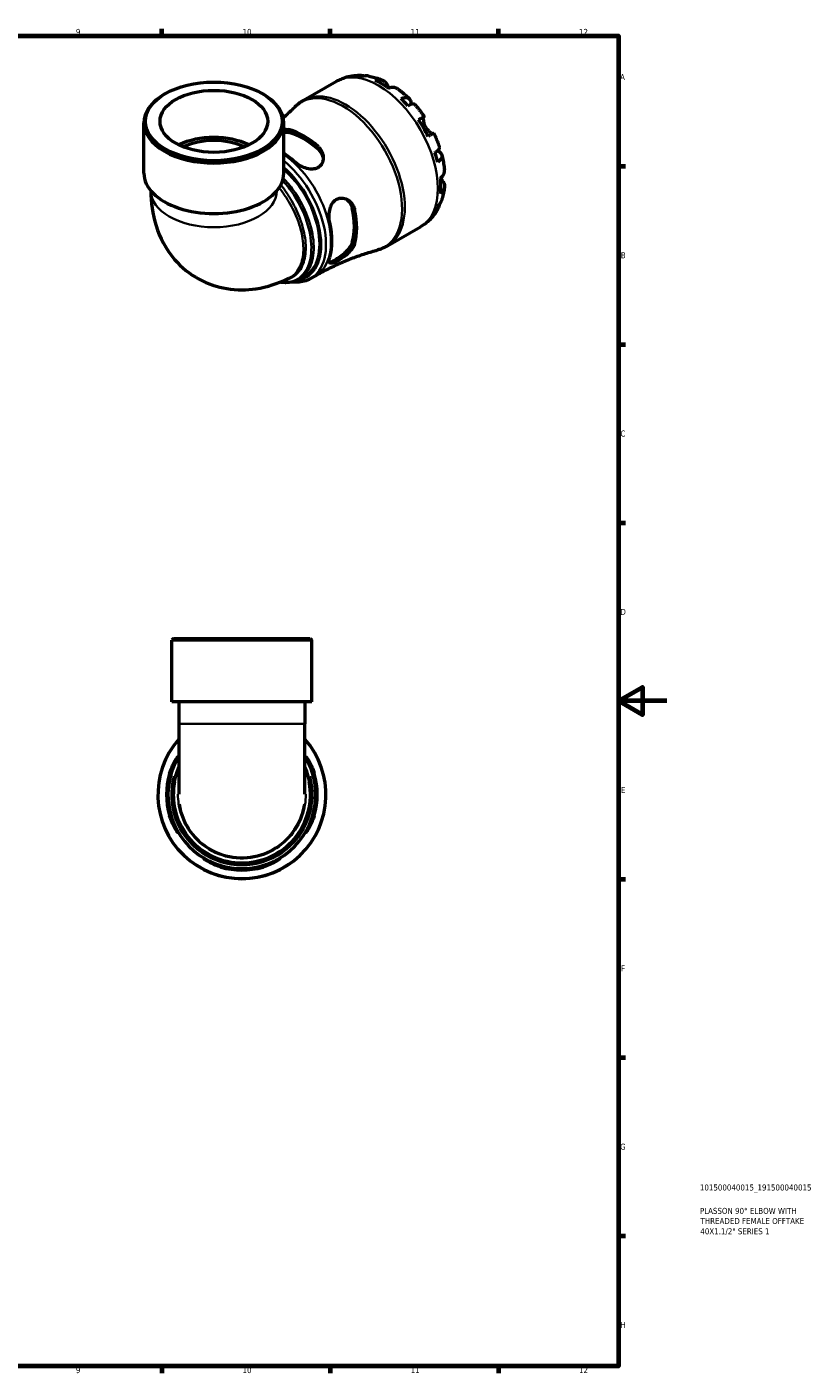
# Model space of a CAD drawing. Header units: millimetres. Extents: x 0 to 902, y 0 to 784.
# Tile 5 of 5: x 574 to 902, y 17 to 578. Entities that reach past the tile are written whole.
import ezdxf

# ---------------------------------------------------------------- set-up
doc = ezdxf.new("R2010")
doc.units = ezdxf.units.MM
for name, color, linetype, lineweight in [('Border (ISO)', 7, 'Continuous', 70), ('Title (ISO)', 7, 'Continuous', 50), ('Visible (ISO)', 7, 'Continuous', 50), ('Visible Narrow (ISO)', 7, 'Continuous', 35)]:
    doc.layers.add(name, color=color, linetype=linetype, lineweight=lineweight)
doc.styles.add('Note Text (ISO)', font='tahoma.ttf')

# ---------------------------------------------------------------- blocks, each defined once
blk = doc.blocks.new('Borders Default Border')
at = {"layer": 'Border (ISO)'}
for p, q in [((630.75, 574), (630.75, 576.9)), ((700.83, 574), (700.83, 576.9)), ((770.92, 574), (770.92, 576.9)), ((821, 519.75), (823.9, 519.75)), ((821, 445.5), (823.9, 445.5)), ((821, 371.25), (823.9, 371.25)), ((821, 222.75), (823.9, 222.75)), ((821, 148.5), (823.9, 148.5)), ((821, 74.25), (823.9, 74.25)), ((630.75, 20), (630.75, 17.1)), ((700.83, 20), (700.83, 17.1)), ((770.92, 20), (770.92, 17.1))]:
    blk.add_line(p, q, dxfattribs=at)
at = {"layer": 'Border (ISO)', "flags": 128}
for points in [[(20, 20), (20, 574), (821, 574), (821, 20), (20, 20)], [(841, 297), (821, 297), (831, 302.77), (831, 291.23), (821, 297)]]:
    blk.add_lwpolyline(points, dxfattribs=at)
at = {"layer": 'Border (ISO)', "color": 232, "true_color": 0xca0064, "char_height": 2.5, "attachment_point": 7, "style": 'Note Text (ISO)'}
for s, insert in [('9', (594.88, 574.35)), ('10', (664.29, 574.35)), ('11', (734.37, 574.4)), ('12', (804.46, 574.4)), ('A', (821.59, 555.62)), ('B', (821.89, 481.37)), ('C', (821.73, 407.08)), ('D', (821.73, 332.88)), ('E', (821.94, 258.63)), ('F', (822, 184.38)), ('G', (821.61, 110.08)), ('H', (821.74, 35.88)), ('9', (594.88, 17.05)), ('10', (664.29, 17.05)), ('11', (734.37, 17.1)), ('12', (804.46, 17.1))]:
    blk.add_mtext(s, dxfattribs=dict(at, insert=insert))
blk = doc.blocks.new('Title Blocks ISO')
at = {"layer": 'Title (ISO)', "color": 232, "true_color": 0xca0064, "style": 'Note Text (ISO)'}
for tag, p in [('PART_NUMBER_001', (33.84, 73.14)), ('DESCRIPTION_001', (33.84, 63.4)), ('DESCRIPTION_002', (34.09, 59.18)), ('DESCRIPTION_003', (34.02, 54.9))]:
    blk.add_attdef(tag, p, '', height=2.5, dxfattribs=at)

msp = doc.modelspace()

# ---------------------------------------------------------------- linework, layer by layer
at = {"layer": 'Visible (ISO)'}
for p, q in [((689.698, 547.156), (703.476, 555.09)), ((632.159, 549.942), (631.662, 549.654)), ((672.547, 549.942), (673.044, 549.654)), ((623.204, 516.819), (623.204, 537.83)), ((681.502, 516.819), (681.502, 537.83)), ((626.119, 509.502), (626.119, 509.428)), ((678.587, 509.502), (678.587, 509.428)), ((724.63, 486.495), (738.408, 494.429)), ((687.993, 472.667), (690.632, 474.186)), ((692.67, 472.937), (694.735, 474.126)), ((635.589, 322.991), (634.889, 322.291)), ((693.187, 322.291), (634.889, 322.291)), ((634.889, 296.591), (634.889, 322.291)), ((635.589, 322.991), (692.487, 322.991)), ((692.487, 322.991), (693.187, 322.291)), ((693.187, 296.591), (693.187, 322.291)), ((693.187, 296.591), (634.889, 296.591)), ((637.804, 296.591), (637.804, 287.551)), ((690.272, 296.591), (690.272, 287.551)), ((637.804, 287.551), (637.804, 258.149)), ((690.272, 258.149), (690.272, 287.551))]:
    msp.add_line(p, q, dxfattribs=at)
for radius, start, end in [(35, 138.5516, 41.4484), (30.8, 148.40403, 31.59597), (31.394, 163.72161, 196.27839), (30.801, 163.39897, 196.60103), (30.801, 343.39897, 16.60103), (31.394, 343.72161, 16.27839), (30.801, 253.39897, 286.60103), (31.394, 253.72161, 286.27839)]:
    msp.add_arc((664.038, 257.991), radius, start, end, dxfattribs=at)
for centre, major_axis, ratio, start_param, end_param in [((722.357, 525.574), (-17.365, 30.155), 0.5780931, 5.8300396, 5.9548003), ((722.357, 525.574), (-17.365, 30.155), 0.5780931, 5.3845169, 5.6149248), ((652.353, 537.83), (-29.149, 0), 0.5758617, 5.5016397, 10.2063236), ((722.357, 525.574), (-17.365, 30.155), 0.5780931, 5.0446414, 5.1694021), ((722.357, 525.574), (-17.365, 30.155), 0.5780931, 4.5991188, 4.8295266), ((652.353, 518.781), (-22.422, 0), 0.5758617, 4.004578, 5.4202), ((689.674, 506.753), (15.667, -27.206), 0.5780931, 2.0740167, 2.6422397), ((689.674, 506.753), (14.971, -25.998), 0.5780931, 2.0604165, 2.6558399), ((652.353, 518.781), (-20.18, 0), 0.5758617, 4.0279024, 5.3968756), ((679.775, 501.053), (-15.371, 26.692), 0.5780931, 5.2099782, 5.4203131), ((722.357, 525.574), (-17.365, 30.155), 0.5780931, 4.2592433, 4.3840039), ((652.353, 516.819), (-29.149, 0), 0.5758617, 0, 3.1415927), ((676.31, 499.057), (14.322, -24.871), 0.5780931, 0, 2.099388), ((722.357, 525.574), (-17.365, 30.155), 0.5780931, 3.8137206, 4.0441285), ((689.674, 506.753), (14.971, -25.998), 0.5780931, 0.4896202, 1.0850436), ((689.674, 506.753), (15.667, -27.206), 0.5780931, 0.5032204, 1.0714433), ((722.357, 525.574), (17.365, -30.155), 0.5780931, 0.3322525, 0.4570131), ((679.775, 501.053), (-15.371, 26.692), 0.5780931, 3.6391819, 4.2186671)]:
    msp.add_ellipse(centre, major_axis=major_axis, ratio=ratio, start_param=start_param, end_param=end_param, dxfattribs=at)
for major_axis in [(28.449, 0), (22.422, 0)]:
    msp.add_ellipse((652.353, 538.402), major_axis=major_axis, ratio=0.5758617, dxfattribs=at)
for points, knots in [([(703.476, 555.09), (704.081, 555.439), (704.707, 555.752), (705.985, 556.306), (706.638, 556.546), (707.96, 556.95), (708.629, 557.115), (709.971, 557.371), (710.645, 557.462), (711.988, 557.577), (712.657, 557.6), (713.322, 557.591)], [5.49972085, 5.49972085, 5.49972085, 5.49972085, 5.56571751, 5.56571751, 5.63171416, 5.63171416, 5.69771082, 5.69771082, 5.76370747, 5.76370747, 5.82970413, 5.82970413, 5.82970413, 5.82970413]), ([(711.541, 557.356), (712.042, 557.497), (712.556, 557.572), (713.518, 557.605), (714.055, 557.562), (714.806, 557.402), (715.025, 557.342), (715.24, 557.273)], [0.18971835, 0.18971835, 0.18971835, 0.18971835, 0.3698032, 0.3698032, 0.55498435, 0.55498435, 0.63215004, 0.63215004, 0.63215004, 0.63215004]), ([(716.889, 557.253), (716.51, 557.319), (716.125, 557.34), (715.33, 557.303), (714.852, 557.225), (714.376, 557.081)], [5.42317109, 5.42317109, 5.42317109, 5.42317109, 5.5737621, 5.5737621, 5.75384696, 5.75384696, 5.75384696, 5.75384696]), ([(716.889, 557.253), (717.296, 557.182), (717.7, 557.1), (718.502, 556.916), (718.899, 556.814), (719.686, 556.592), (720.077, 556.472), (720.85, 556.215), (721.233, 556.078), (721.993, 555.787), (722.369, 555.633), (722.742, 555.472)], [5.94991793, 5.94991793, 5.94991793, 5.94991793, 5.99193941, 5.99193941, 6.03396089, 6.03396089, 6.07598237, 6.07598237, 6.11800385, 6.11800385, 6.16002533, 6.16002533, 6.16002533, 6.16002533]), ([(719.528, 555.463), (719.98, 555.616), (720.421, 555.709), (721.215, 555.784), (721.639, 555.771), (722.43, 555.612), (722.797, 555.468), (723.415, 555.107), (723.722, 554.855), (724.186, 554.316), (724.361, 554.053), (724.506, 553.778)], [0.18972425, 0.18972425, 0.18972425, 0.18972425, 0.36926522, 0.36926522, 0.55452014, 0.55452014, 0.73977506, 0.73977506, 0.92607912, 0.92607912, 1.06568045, 1.06568045, 1.06568045, 1.06568045]), ([(724.506, 553.778), (724.572, 553.654), (724.644, 553.519), (724.796, 553.24), (724.874, 553.098), (725.062, 552.764), (725.174, 552.57), (725.316, 552.333), (725.337, 552.297), (725.358, 552.262)], [-0.64798358, -0.64798358, -0.64798358, -0.64798358, -0.58129223, -0.58129223, -0.51957432, -0.51957432, -0.44316993, -0.44316993, -0.4297859, -0.4297859, -0.4297859, -0.4297859]), ([(729.033, 551.853), (728.944, 551.918), (728.853, 551.977), (728.454, 552.211), (728.087, 552.355), (727.296, 552.513), (726.872, 552.527), (726.078, 552.451), (725.637, 552.358), (725.185, 552.206)], [5.1737673, 5.1737673, 5.1737673, 5.1737673, 5.22854914, 5.22854914, 5.41380406, 5.41380406, 5.59905898, 5.59905898, 5.77859995, 5.77859995, 5.77859995, 5.77859995]), ([(729.034, 551.853), (729.371, 551.609), (729.705, 551.359), (730.366, 550.848), (730.693, 550.586), (731.341, 550.052), (731.662, 549.78), (732.296, 549.224), (732.609, 548.941), (733.23, 548.365), (733.536, 548.071), (733.84, 547.773)], [0.12660616, 0.12660616, 0.12660616, 0.12660616, 0.16914562, 0.16914562, 0.21168508, 0.21168508, 0.25422453, 0.25422453, 0.29676399, 0.29676399, 0.33930345, 0.33930345, 0.33930345, 0.33930345]), ([(686.264, 544.522), (685.017, 543.278), (683.716, 542.042), (682.008, 540.504), (681.649, 540.185), (681.287, 539.868)], [5.345997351, 5.345997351, 5.345997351, 5.345997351, 5.376742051, 5.376742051, 5.384815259, 5.384815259, 5.384815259, 5.384815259]), ([(686.264, 544.522), (686.468, 544.725), (686.677, 544.924), (687.107, 545.311), (687.326, 545.498), (687.776, 545.863), (688.006, 546.039), (688.474, 546.38), (688.713, 546.544), (689.199, 546.86), (689.447, 547.011), (689.698, 547.156)], [5.34599735, 5.34599735, 5.34599735, 5.34599735, 5.37674205, 5.37674205, 5.40748675, 5.40748675, 5.43823145, 5.43823145, 5.46897615, 5.46897615, 5.49972085, 5.49972085, 5.49972085, 5.49972085]), ([(730.337, 547.889), (730.767, 548.06), (731.175, 548.179), (731.888, 548.315), (732.256, 548.342), (732.914, 548.281), (733.205, 548.193), (733.667, 547.945), (733.882, 547.762), (734.212, 547.293), (734.328, 547.006), (734.46, 546.409), (734.488, 546.043), (734.46, 545.569), (734.454, 545.499), (734.447, 545.428)], [0.1897184, 0.1897184, 0.1897184, 0.1897184, 0.3698032, 0.3698032, 0.5549844, 0.5549844, 0.7401655, 0.7401655, 0.9258164, 0.9258164, 1.1114673, 1.1114673, 1.2978252, 1.2978252, 1.3296564, 1.3296564, 1.3296564, 1.3296564]), ([(736.045, 545.448), (735.978, 545.522), (735.884, 545.574), (735.622, 545.643), (735.411, 545.648), (734.888, 545.565), (734.578, 545.478), (733.95, 545.252), (733.578, 545.095), (733.172, 544.9)], [5.06842871, 5.06842871, 5.06842871, 5.06842871, 5.20339981, 5.20339981, 5.38858096, 5.38858096, 5.5737621, 5.5737621, 5.75384696, 5.75384696, 5.75384696, 5.75384696]), ([(736.045, 545.448), (736.326, 545.131), (736.603, 544.81), (737.15, 544.16), (737.42, 543.831), (737.951, 543.165), (738.213, 542.828), (738.73, 542.147), (738.984, 541.803), (739.484, 541.107), (739.73, 540.756), (739.972, 540.402)], [0.44562107, 0.44562107, 0.44562107, 0.44562107, 0.48754131, 0.48754131, 0.52946156, 0.52946156, 0.5713818, 0.5713818, 0.61330205, 0.61330205, 0.65522229, 0.65522229, 0.65522229, 0.65522229]), ([(737.64, 539.068), (738.026, 539.29), (738.369, 539.487), (738.93, 539.809), (739.196, 539.961), (739.611, 540.199), (739.761, 540.284), (739.94, 540.385), (739.985, 540.41), (739.956, 540.391), (739.909, 540.363), (739.835, 540.32)], [0.18972425, 0.18972425, 0.18972425, 0.18972425, 0.36926522, 0.36926522, 0.55452014, 0.55452014, 0.73977506, 0.73977506, 0.92607912, 0.92607912, 1.06568045, 1.06568045, 1.06568045, 1.06568045]), ([(739.835, 540.32), (739.814, 540.307), (739.794, 540.289), (739.736, 540.213), (739.701, 540.137), (739.643, 539.925), (739.621, 539.788), (739.591, 539.393), (739.594, 539.113), (739.667, 538.402), (739.752, 537.962), (740.041, 537.028), (740.249, 536.544), (740.513, 536.086)], [-0.64434498, -0.64434498, -0.64434498, -0.64434498, -0.60308586, -0.60308586, -0.52007987, -0.52007987, -0.43273909, -0.43273909, -0.31000661, -0.31000661, -0.15868997, -0.15868997, 0, 0, 0, 0]), ([(681.502, 535.092), (681.775, 535.113), (682.04, 535.121), (682.711, 535.105), (683.098, 535.058), (683.451, 534.974)], [-0.37011393, -0.37011393, -0.37011393, -0.37011393, -0.2730068, -0.2730068, -0.11610675, -0.11610675, -0.11610675, -0.11610675]), ([(740.513, 536.086), (740.661, 535.829), (740.826, 535.583), (741.191, 535.104), (741.392, 534.875), (741.882, 534.381), (742.171, 534.139), (742.705, 533.76), (742.945, 533.62), (743.296, 533.457), (743.421, 533.412), (743.627, 533.362), (743.708, 533.357), (743.777, 533.369), (743.784, 533.371), (743.791, 533.373)], [0, 0, 0, 0, 0.08884908, 0.08884908, 0.18379648, 0.18379648, 0.31419699, 0.31419699, 0.43784665, 0.43784665, 0.52411276, 0.52411276, 0.60765264, 0.60765264, 0.61860221, 0.61860221, 0.61860221, 0.61860221]), ([(743.972, 533.474), (743.971, 533.474), (743.927, 533.45), (743.761, 533.356), (743.611, 533.271), (743.196, 533.033), (742.93, 532.881), (742.369, 532.559), (742.026, 532.362), (741.64, 532.14)], [5.06966352, 5.06966352, 5.06966352, 5.06966352, 5.22854914, 5.22854914, 5.41380406, 5.41380406, 5.59905898, 5.59905898, 5.77859995, 5.77859995, 5.77859995, 5.77859995]), ([(743.972, 533.474), (744.158, 533.087), (744.339, 532.698), (744.691, 531.917), (744.862, 531.525), (745.194, 530.737), (745.355, 530.342), (745.666, 529.548), (745.816, 529.15), (746.106, 528.351), (746.245, 527.95), (746.379, 527.549)], [0.9155823, 0.9155823, 0.9155823, 0.9155823, 0.95750382, 0.95750382, 0.99942535, 0.99942535, 1.04134687, 1.04134687, 1.08326839, 1.08326839, 1.12518992, 1.12518992, 1.12518992, 1.12518992]), ([(695.897, 527.808), (696.165, 527.562), (696.41, 527.298), (697.101, 526.412), (697.451, 525.739), (697.924, 524.228), (698.005, 523.382), (697.814, 521.826), (697.57, 521.112), (696.867, 520.033), (696.481, 519.632), (695.582, 519.02), (695.091, 518.804), (693.911, 518.514), (693.222, 518.477), (691.597, 518.628), (690.661, 518.88), (688.81, 519.628), (687.9, 520.135), (686.697, 520.997), (686.331, 521.293), (685.997, 521.601)], [-2.4429576, -2.4429576, -2.4429576, -2.4429576, -2.3238064, -2.3238064, -2.0673153, -2.0673153, -1.7720506, -1.7720506, -1.5008728, -1.5008728, -1.2976414, -1.2976414, -1.1077886, -1.1077886, -0.88123, -0.88123, -0.5885208, -0.5885208, -0.2801694, -0.2801694, -0.1315154, -0.1315154, -0.1315154, -0.1315154]), ([(744.458, 525.351), (744.832, 525.603), (745.154, 525.846), (745.665, 526.274), (745.897, 526.498), (746.232, 526.905), (746.334, 527.089), (746.407, 527.348), (746.41, 527.454), (746.379, 527.548)], [0.18971835, 0.18971835, 0.18971835, 0.18971835, 0.3698032, 0.3698032, 0.55498435, 0.55498435, 0.7401655, 0.7401655, 0.87574142, 0.87574142, 0.87574142, 0.87574142]), ([(695.897, 526.618), (696.542, 526.017), (697.086, 525.267), (697.697, 523.88), (697.855, 523.269), (697.917, 522.68)], [-1.10471944, -1.10471944, -1.10471944, -1.10471944, -0.818136, -0.818136, -0.61070906, -0.61070906, -0.61070906, -0.61070906]), ([(745.541, 526.173), (745.617, 526.139), (745.69, 526.105), (746.124, 525.89), (746.426, 525.684), (746.875, 525.274), (747.065, 525.032), (747.304, 524.514), (747.354, 524.239), (747.336, 523.717), (747.266, 523.424), (746.987, 522.826), (746.779, 522.522), (746.303, 521.976), (745.996, 521.684), (745.632, 521.398)], [4.608911, 4.608911, 4.608911, 4.608911, 4.6457401, 4.6457401, 4.832098, 4.832098, 5.0177489, 5.0177489, 5.2033998, 5.2033998, 5.388581, 5.388581, 5.5737621, 5.5737621, 5.753847, 5.753847, 5.753847, 5.753847]), ([(747.291, 524.476), (747.398, 524.065), (747.499, 523.652), (747.688, 522.826), (747.777, 522.413), (747.942, 521.586), (748.018, 521.172), (748.157, 520.344), (748.22, 519.93), (748.333, 519.101), (748.382, 518.687), (748.425, 518.273)], [1.23147318, 1.23147318, 1.23147318, 1.23147318, 1.27400757, 1.27400757, 1.31654195, 1.31654195, 1.35907633, 1.35907633, 1.40161072, 1.40161072, 1.4441451, 1.4441451, 1.4441451, 1.4441451]), ([(746.799, 514.769), (747.158, 515.082), (747.46, 515.417), (747.924, 516.064), (748.125, 516.436), (748.385, 517.197), (748.444, 517.586), (748.443, 518.049), (748.437, 518.16), (748.425, 518.273)], [0.18972425, 0.18972425, 0.18972425, 0.18972425, 0.36926522, 0.36926522, 0.55452014, 0.55452014, 0.73977506, 0.73977506, 0.79600182, 0.79600182, 0.79600182, 0.79600182]), ([(747.841, 513.362), (748.006, 513.1), (748.145, 512.818), (748.379, 512.149), (748.442, 511.759), (748.444, 511.045), (748.385, 510.657), (748.125, 509.896), (747.924, 509.524), (747.46, 508.876), (747.158, 508.542), (746.799, 508.228)], [4.90264375, 4.90264375, 4.90264375, 4.90264375, 5.04224508, 5.04224508, 5.22854914, 5.22854914, 5.41380406, 5.41380406, 5.59905898, 5.59905898, 5.77859995, 5.77859995, 5.77859995, 5.77859995]), ([(746.935, 514.891), (747.008, 514.759), (747.08, 514.631), (747.268, 514.304), (747.38, 514.113), (747.597, 513.754), (747.7, 513.587), (747.81, 513.411), (747.826, 513.386), (747.841, 513.362)], [-2.35354239, -2.35354239, -2.35354239, -2.35354239, -2.30519389, -2.30519389, -2.22617552, -2.22617552, -2.14450488, -2.14450488, -2.1308178, -2.1308178, -2.1308178, -2.1308178]), ([(748.421, 511.011), (748.375, 510.607), (748.321, 510.204), (748.195, 509.401), (748.123, 509), (747.96, 508.202), (747.87, 507.804), (747.67, 507.011), (747.56, 506.616), (747.321, 505.83), (747.191, 505.439), (747.05, 505.05)], [1.69401657, 1.69401657, 1.69401657, 1.69401657, 1.73603485, 1.73603485, 1.77805313, 1.77805313, 1.82007142, 1.82007142, 1.8620897, 1.8620897, 1.90410798, 1.90410798, 1.90410798, 1.90410798]), ([(626.119, 509.428), (626.119, 504.715), (626.71, 499.819), (629.813, 490.081), (632.281, 485.21), (638.813, 477.653), (642.32, 474.774), (649.873, 470.685), (653.826, 469.379), (661.944, 468.04), (666.08, 468.109), (674.652, 469.39), (678.938, 470.85), (683.14, 472.86), (683.459, 473.016), (683.775, 473.176)], [3.1415927, 3.1415927, 3.1415927, 3.1415927, 3.4433825, 3.4433825, 3.7299633, 3.7299633, 3.9441332, 3.9441332, 4.142527, 4.142527, 4.3590912, 4.3590912, 4.6282345, 4.6282345, 4.6505417, 4.6505417, 4.6505417, 4.6505417]), ([(700.646, 496.228), (700.566, 496.585), (700.503, 496.956), (700.351, 498.197), (700.334, 499.099), (700.488, 500.911), (700.665, 501.819), (701.22, 503.411), (701.575, 504.104), (702.39, 505.146), (702.803, 505.527), (703.729, 506.104), (704.228, 506.294), (705.403, 506.503), (706.075, 506.463), (707.524, 506.082), (708.282, 505.674), (709.594, 504.555), (710.145, 503.84), (710.727, 502.593), (710.88, 502.144), (710.983, 501.677)], [-2.4263916, -2.4263916, -2.4263916, -2.4263916, -2.3068615, -2.3068615, -2.0374184, -2.0374184, -1.7611757, -1.7611757, -1.5125633, -1.5125633, -1.317313, -1.317313, -1.1234752, -1.1234752, -0.8791799, -0.8791799, -0.5783283, -0.5783283, -0.2730068, -0.2730068, -0.1161068, -0.1161068, -0.1161068, -0.1161068]), ([(707.538, 506.003), (708.023, 505.652), (708.478, 505.206), (709.378, 503.977), (709.756, 503.13), (709.954, 502.269)], [2.78041851, 2.78041851, 2.78041851, 2.78041851, 2.98949998, 2.98949998, 3.27608342, 3.27608342, 3.27608342, 3.27608342]), ([(745.632, 502.943), (745.996, 503.283), (746.303, 503.656), (746.738, 504.33), (746.916, 504.681), (747.05, 505.05)], [0.18971835, 0.18971835, 0.18971835, 0.18971835, 0.3698032, 0.3698032, 0.52363054, 0.52363054, 0.52363054, 0.52363054]), ([(745.571, 501.792), (745.245, 501.205), (744.888, 500.63), (744.111, 499.509), (743.692, 498.965), (742.79, 497.917), (742.308, 497.414), (741.286, 496.46), (740.745, 496.009), (739.613, 495.17), (739.021, 494.782), (738.408, 494.429)], [2.02423579, 2.02423579, 2.02423579, 2.02423579, 2.09101427, 2.09101427, 2.15779275, 2.15779275, 2.22457124, 2.22457124, 2.29134972, 2.29134972, 2.3581282, 2.3581282, 2.3581282, 2.3581282]), ([(746.248, 503.614), (746.199, 503.382), (746.138, 503.15), (745.897, 502.41), (745.665, 501.925), (745.154, 501.11), (744.832, 500.704), (744.458, 500.342)], [5.30736576, 5.30736576, 5.30736576, 5.30736576, 5.38858096, 5.38858096, 5.5737621, 5.5737621, 5.75384696, 5.75384696, 5.75384696, 5.75384696]), ([(709.954, 487.88), (709.756, 487.248), (709.378, 486.529), (708.337, 485.095), (707.676, 484.378), (706.353, 483.142), (705.607, 482.53), (704.122, 481.441), (703.383, 480.962), (702.757, 480.601), (702.131, 480.241), (701.552, 479.961), (700.856, 479.74), (700.647, 479.702), (700.474, 479.701)], [-1.1047194, -1.1047194, -1.1047194, -1.1047194, -0.818136, -0.818136, -0.5315526, -0.5315526, -0.2657763, -0.2657763, 0, 0, 0, 0.2657763, 0.2657763, 0.4092253, 0.4092253, 0.4092253, 0.4092253]), ([(694.735, 474.126), (696.408, 475.09), (698.108, 476.009), (701.541, 477.75), (703.274, 478.571), (706.755, 480.111), (708.503, 480.829), (711.995, 482.158), (713.739, 482.77), (717.205, 483.887), (718.927, 484.393), (720.628, 484.847)], [2.3581282, 2.3581282, 2.3581282, 2.3581282, 2.3888729, 2.3888729, 2.4196176, 2.4196176, 2.4503623, 2.4503623, 2.481107, 2.481107, 2.5118517, 2.5118517, 2.5118517, 2.5118517]), ([(710.983, 487.288), (710.905, 487.023), (710.798, 486.751), (710.376, 485.883), (709.967, 485.281), (708.894, 484.013), (708.201, 483.351), (706.756, 482.163), (706.015, 481.63), (704.727, 480.799), (704.187, 480.482), (703.206, 479.959), (702.773, 479.755), (701.93, 479.425), (701.554, 479.327), (700.871, 479.294), (700.621, 479.415), (700.343, 479.947), (700.327, 480.372), (700.473, 481.208), (700.547, 481.51), (700.646, 481.839)], [-2.4429576, -2.4429576, -2.4429576, -2.4429576, -2.3238064, -2.3238064, -2.0673153, -2.0673153, -1.7720506, -1.7720506, -1.5008728, -1.5008728, -1.2976414, -1.2976414, -1.1077886, -1.1077886, -0.88123, -0.88123, -0.5885208, -0.5885208, -0.2801694, -0.2801694, -0.1315154, -0.1315154, -0.1315154, -0.1315154]), ([(724.63, 486.495), (724.379, 486.35), (724.124, 486.212), (723.607, 485.95), (723.345, 485.826), (722.815, 485.591), (722.547, 485.481), (722.007, 485.275), (721.734, 485.18), (721.184, 485.002), (720.907, 484.921), (720.628, 484.847)], [2.3581282, 2.3581282, 2.3581282, 2.3581282, 2.3888729, 2.3888729, 2.4196176, 2.4196176, 2.4503623, 2.4503623, 2.481107, 2.481107, 2.5118517, 2.5118517, 2.5118517, 2.5118517]), ([(687.993, 472.667), (687.141, 472.176), (686.22, 471.806), (684.284, 471.318), (683.269, 471.2), (681.454, 471.207), (680.666, 471.277), (679.868, 471.41)], [3.92893844, 3.92893844, 3.92893844, 3.92893844, 4.09094248, 4.09094248, 4.25294653, 4.25294653, 4.37292495, 4.37292495, 4.37292495, 4.37292495]), ([(692.67, 472.937), (691.021, 471.987), (689.131, 471.466), (686.39, 471.357), (685.635, 471.386), (684.87, 471.473)], [2.3581282, 2.3581282, 2.3581282, 2.3581282, 2.65215903, 2.65215903, 2.76073673, 2.76073673, 2.76073673, 2.76073673]), ([(633.902, 266.791), (634.013, 267.171), (634.133, 267.548), (634.539, 268.716), (634.852, 269.476), (635.549, 270.966), (635.937, 271.674), (636.607, 272.776), (636.894, 273.192), (637.254, 273.659), (637.359, 273.773), (637.444, 273.805), (637.43, 273.735), (637.286, 273.403), (637.137, 273.109), (636.69, 272.224), (636.367, 271.577), (635.676, 270.043), (635.308, 269.146), (634.814, 267.733), (634.662, 267.264), (634.521, 266.791)], [-2.4429576, -2.4429576, -2.4429576, -2.4429576, -2.3238064, -2.3238064, -2.0673153, -2.0673153, -1.7720506, -1.7720506, -1.5008728, -1.5008728, -1.2976414, -1.2976414, -1.1077886, -1.1077886, -0.88123, -0.88123, -0.5885208, -0.5885208, -0.2801694, -0.2801694, -0.1315154, -0.1315154, -0.1315154, -0.1315154]), ([(637.804, 269.629), (637.691, 269.375), (637.582, 269.119), (635.805, 264.777), (635.093, 260.303), (635.747, 251.337), (637.192, 246.858), (641.89, 239.217), (645.062, 236.016), (652.498, 231.35), (656.755, 229.886), (665.702, 228.971), (670.397, 229.628), (678.525, 232.872), (682.033, 235.253), (687.837, 241.384), (690.077, 245.18), (692.642, 253.228), (693.031, 257.455), (692.165, 264.347), (691.404, 267.071), (690.27, 269.629)], [-6.7007234, -6.7007234, -6.7007234, -6.7007234, -6.6716276, -6.6716276, -6.2102928, -6.2102928, -5.7319005, -5.7319005, -5.2728166, -5.2728166, -4.8143047, -4.8143047, -4.332661, -4.332661, -3.8995367, -3.8995367, -3.450164, -3.450164, -3.016569, -3.016569, -2.7240713, -2.7240713, -2.7240713, -2.7240713]), ([(693.555, 266.791), (693.442, 267.172), (693.321, 267.55), (692.908, 268.764), (692.594, 269.567), (691.959, 271.042), (691.64, 271.709), (691.122, 272.751), (690.918, 273.145), (690.692, 273.619), (690.642, 273.744), (690.66, 273.816), (690.726, 273.763), (690.989, 273.453), (691.211, 273.152), (691.8, 272.251), (692.185, 271.602), (692.958, 270.081), (693.347, 269.205), (693.865, 267.785), (694.028, 267.291), (694.174, 266.791)], [-2.4263916, -2.4263916, -2.4263916, -2.4263916, -2.3068615, -2.3068615, -2.0374184, -2.0374184, -1.7611757, -1.7611757, -1.5125633, -1.5125633, -1.317313, -1.317313, -1.1234752, -1.1234752, -0.8791799, -0.8791799, -0.5783283, -0.5783283, -0.2730068, -0.2730068, -0.1161068, -0.1161068, -0.1161068, -0.1161068]), ([(634.521, 249.191), (634.634, 248.811), (634.755, 248.432), (635.168, 247.219), (635.482, 246.416), (636.116, 244.941), (636.436, 244.274), (636.954, 243.232), (637.158, 242.838), (637.384, 242.364), (637.434, 242.238), (637.416, 242.166), (637.35, 242.22), (637.087, 242.529), (636.865, 242.83), (636.276, 243.731), (635.891, 244.381), (635.117, 245.902), (634.729, 246.778), (634.21, 248.197), (634.048, 248.692), (633.902, 249.191)], [-2.4263916, -2.4263916, -2.4263916, -2.4263916, -2.3068615, -2.3068615, -2.0374184, -2.0374184, -1.7611757, -1.7611757, -1.5125633, -1.5125633, -1.317313, -1.317313, -1.1234752, -1.1234752, -0.8791799, -0.8791799, -0.5783283, -0.5783283, -0.2730068, -0.2730068, -0.1161068, -0.1161068, -0.1161068, -0.1161068]), ([(694.174, 249.191), (694.063, 248.812), (693.942, 248.435), (693.536, 247.266), (693.224, 246.506), (692.526, 245.016), (692.139, 244.309), (691.469, 243.206), (691.182, 242.79), (690.822, 242.323), (690.717, 242.21), (690.632, 242.178), (690.646, 242.247), (690.79, 242.58), (690.939, 242.873), (691.385, 243.758), (691.709, 244.405), (692.399, 245.939), (692.767, 246.837), (693.262, 248.249), (693.414, 248.719), (693.555, 249.191)], [-2.4429576, -2.4429576, -2.4429576, -2.4429576, -2.3238064, -2.3238064, -2.0673153, -2.0673153, -1.7720506, -1.7720506, -1.5008728, -1.5008728, -1.2976414, -1.2976414, -1.1077886, -1.1077886, -0.88123, -0.88123, -0.5885208, -0.5885208, -0.2801694, -0.2801694, -0.1315154, -0.1315154, -0.1315154, -0.1315154]), ([(655.238, 227.855), (654.858, 227.966), (654.482, 228.087), (653.313, 228.493), (652.553, 228.806), (651.063, 229.503), (650.356, 229.89), (649.253, 230.56), (648.837, 230.847), (648.37, 231.207), (648.257, 231.312), (648.225, 231.397), (648.294, 231.383), (648.627, 231.239), (648.92, 231.09), (649.805, 230.644), (650.452, 230.321), (651.986, 229.63), (652.884, 229.262), (654.296, 228.767), (654.765, 228.615), (655.238, 228.474)], [-2.4429576, -2.4429576, -2.4429576, -2.4429576, -2.3238064, -2.3238064, -2.0673153, -2.0673153, -1.7720506, -1.7720506, -1.5008728, -1.5008728, -1.2976414, -1.2976414, -1.1077886, -1.1077886, -0.88123, -0.88123, -0.5885208, -0.5885208, -0.2801694, -0.2801694, -0.1315154, -0.1315154, -0.1315154, -0.1315154]), ([(672.838, 228.474), (673.218, 228.588), (673.597, 228.708), (674.81, 229.121), (675.613, 229.435), (677.088, 230.07), (677.755, 230.39), (678.797, 230.907), (679.191, 231.111), (679.666, 231.338), (679.791, 231.387), (679.863, 231.369), (679.809, 231.303), (679.5, 231.04), (679.199, 230.818), (678.298, 230.229), (677.649, 229.844), (676.127, 229.071), (675.251, 228.682), (673.832, 228.164), (673.337, 228.001), (672.838, 227.855)], [-2.4263916, -2.4263916, -2.4263916, -2.4263916, -2.3068615, -2.3068615, -2.0374184, -2.0374184, -1.7611757, -1.7611757, -1.5125633, -1.5125633, -1.317313, -1.317313, -1.1234752, -1.1234752, -0.8791799, -0.8791799, -0.5783283, -0.5783283, -0.2730068, -0.2730068, -0.1161068, -0.1161068, -0.1161068, -0.1161068])]:
    msp.add_open_spline(points, degree=3, knots=knots, dxfattribs=at)
for points in [[(681.502, 533.897), (682.232, 533.946), (682.902, 533.906), (683.451, 533.784)], [(678.587, 509.428), (678.587, 509.408), (678.588, 509.397), (678.588, 509.397)]]:
    msp.add_open_spline(points, degree=3, dxfattribs=at)
at = {"layer": 'Visible Narrow (ISO)'}
for p, q in [((724.506, 553.778), (723.612, 553.263)), ((739.835, 540.32), (737.646, 539.059)), ((683.451, 533.784), (683.451, 534.974)), ((695.897, 527.808), (695.897, 526.618)), ((747.841, 513.362), (746.932, 512.838)), ((709.954, 502.269), (710.983, 501.677)), ((710.983, 487.288), (709.954, 487.88)), ((638.127, 287.551), (689.949, 287.551)), ((633.933, 266.791), (634.49, 266.791)), ((693.586, 266.791), (694.143, 266.791)), ((634.49, 249.191), (633.933, 249.191)), ((694.143, 249.191), (693.586, 249.191)), ((655.238, 227.886), (655.238, 228.443)), ((672.838, 228.443), (672.838, 227.886))]:
    msp.add_line(p, q, dxfattribs=at)
for radius, start, end in [(34.842, 151.96195, 28.03805), (29.4, 164.85007, 15.14993)]:
    msp.add_arc((664.038, 257.991), radius, start, end, dxfattribs=at)
for centre, major_axis, ratio, start_param, end_param in [((720.942, 524.76), (-17.466, 30.33), 0.5780931, 3.1415927, 6.2831853), ((706.119, 516.223), (-17.387, 30.194), 0.5780931, 2.9878692, 6.4369088), ((707.164, 516.825), (17.466, -30.33), 0.5780931, 0, 3.1415927), ((679.364, 500.816), (15.37, -26.691), 0.5780931, 0, 2.2598119), ((677.3, 499.627), (15.37, -26.691), 0.5780931, 0, 2.163947), ((676.31, 499.057), (14.672, -25.478), 0.5780931, 6.060878, 8.3888698), ((652.353, 509.428), (26.234, 0), 0.5758617, 3.1415927, 6.2831853)]:
    msp.add_ellipse(centre, major_axis=major_axis, ratio=ratio, start_param=start_param, end_param=end_param, dxfattribs=at)
for points, knots in [([(679.53, 510.75), (679.767, 510.45), (680.002, 510.148), (681.247, 508.515), (682.207, 507.138), (684.592, 503.329), (685.886, 500.817), (687.534, 496.735), (688.058, 495.186), (689.229, 490.88), (689.63, 488.161), (689.672, 483.139), (689.311, 480.841), (687.774, 476.713), (686.504, 474.981), (684.522, 473.587), (684.156, 473.368), (683.775, 473.177)], [-2.6540655, -2.6540655, -2.6540655, -2.6540655, -2.6108664, -2.6108664, -2.4222296, -2.4222296, -2.1052494, -2.1052494, -1.913605, -1.913605, -1.5668577, -1.5668577, -1.2189161, -1.2189161, -0.8280072, -0.8280072, -0.744378, -0.744378, -0.744378, -0.744378]), ([(681.02, 513.777), (682.33, 512.341), (683.578, 510.78), (686.794, 506.194), (688.563, 502.973), (691.458, 495.948), (692.456, 492.13), (693.173, 485.061), (692.9, 481.813), (691.109, 476.359), (689.547, 474.202), (685.502, 471.592), (683.057, 471.082), (680.236, 471.406), (680.095, 471.424), (679.953, 471.444)], [1.9826041, 1.9826041, 1.9826041, 1.9826041, 2.1977176, 2.1977176, 2.5804105, 2.5804105, 3.016569, 3.016569, 3.450164, 3.450164, 3.8995367, 3.8995367, 4.332661, 4.332661, 4.3553512, 4.3553512, 4.3553512, 4.3553512]), ([(682.022, 472.335), (683.396, 472.575), (684.655, 473.087), (687.415, 475.028), (688.71, 476.791), (690.281, 480.991), (690.654, 483.331), (690.629, 488.443), (690.233, 491.211), (689.071, 495.598), (688.55, 497.175), (686.916, 501.336), (685.636, 503.898), (683.304, 507.771), (682.371, 509.169), (681.029, 511.012), (680.654, 511.51), (680.275, 511.999)], [0.5695413, 0.5695413, 0.5695413, 0.5695413, 0.8280072, 0.8280072, 1.2189161, 1.2189161, 1.5668577, 1.5668577, 1.913605, 1.913605, 2.1052494, 2.1052494, 2.4222296, 2.4222296, 2.6108664, 2.6108664, 2.6824419, 2.6824419, 2.6824419, 2.6824419]), ([(687.992, 472.667), (688.133, 472.748), (688.272, 472.832), (690.498, 474.269), (692.081, 476.46), (693.893, 481.994), (694.167, 485.29), (693.429, 492.46), (692.41, 496.332), (689.452, 503.446), (687.644, 506.704), (684.222, 511.504), (682.792, 513.229), (681.288, 514.79)], [-3.9289384, -3.9289384, -3.9289384, -3.9289384, -3.8995367, -3.8995367, -3.450164, -3.450164, -3.016569, -3.016569, -2.5804105, -2.5804105, -2.1977176, -2.1977176, -1.959175, -1.959175, -1.959175, -1.959175]), ([(691.828, 263.308), (691.941, 262.715), (692.035, 262.118), (692.616, 257.461), (692.23, 253.296), (689.699, 245.365), (687.49, 241.626), (681.77, 235.585), (678.312, 233.239), (670.304, 230.044), (665.678, 229.397), (656.862, 230.299), (652.667, 231.74), (645.34, 236.337), (642.214, 239.491), (637.582, 247.018), (636.156, 251.432), (635.643, 258.394), (635.789, 260.881), (636.251, 263.308)], [2.9525476, 2.9525476, 2.9525476, 2.9525476, 3.016569, 3.016569, 3.450164, 3.450164, 3.8995367, 3.8995367, 4.332661, 4.332661, 4.8143047, 4.8143047, 5.2728166, 5.2728166, 5.7319005, 5.7319005, 6.2102928, 6.2102928, 6.4722466, 6.4722466, 6.4722466, 6.4722466]), ([(637.396, 258.171), (637.393, 256.831), (637.49, 255.491), (638.316, 249.95), (639.97, 245.89), (644.854, 239.143), (648.004, 236.405), (655.197, 232.603), (659.234, 231.542), (667.223, 231.32), (671.168, 232.093), (678.183, 235.181), (681.282, 237.419), (686.138, 242.792), (687.966, 245.857), (690.163, 252.045), (690.687, 255.109), (690.682, 258.172)], [-1.560875, -1.560875, -1.560875, -1.560875, -1.4112592, -1.4112592, -0.9354873, -0.9354873, -0.4814802, -0.4814802, -0.0274494, -0.0274494, 0.41058, 0.41058, 0.8280072, 0.8280072, 1.2189161, 1.2189161, 1.5608945, 1.5608945, 1.5608945, 1.5608945]), ([(689.95, 254.037), (689.696, 252.424), (689.294, 250.836), (687.593, 246.049), (685.792, 243.031), (681.011, 237.743), (677.961, 235.541), (671.056, 232.502), (667.173, 231.741), (659.309, 231.959), (655.336, 233.003), (648.256, 236.745), (645.155, 239.44), (640.383, 246.029), (638.767, 249.955), (638.125, 254.036)], [-1.4039333, -1.4039333, -1.4039333, -1.4039333, -1.2189161, -1.2189161, -0.8280072, -0.8280072, -0.41058, -0.41058, 0.0274494, 0.0274494, 0.4814802, 0.4814802, 0.9354873, 0.9354873, 1.4039185, 1.4039185, 1.4039185, 1.4039185])]:
    msp.add_open_spline(points, degree=3, knots=knots, dxfattribs=at)

# ---------------------------------------------------------------- block references
msp.add_blockref('Borders Default Border', (0, 0))
msp.add_blockref('Title Blocks ISO', (821, 20)).add_auto_attribs({'PART_NUMBER_001': '101500040015_191500040015', 'DESCRIPTION_001': 'PLASSON 90° ELBOW WITH', 'DESCRIPTION_002': 'THREADED FEMALE OFFTAKE', 'DESCRIPTION_003': '40X1.1/2" SERIES 1'})

doc.saveas('drawing.dxf')
